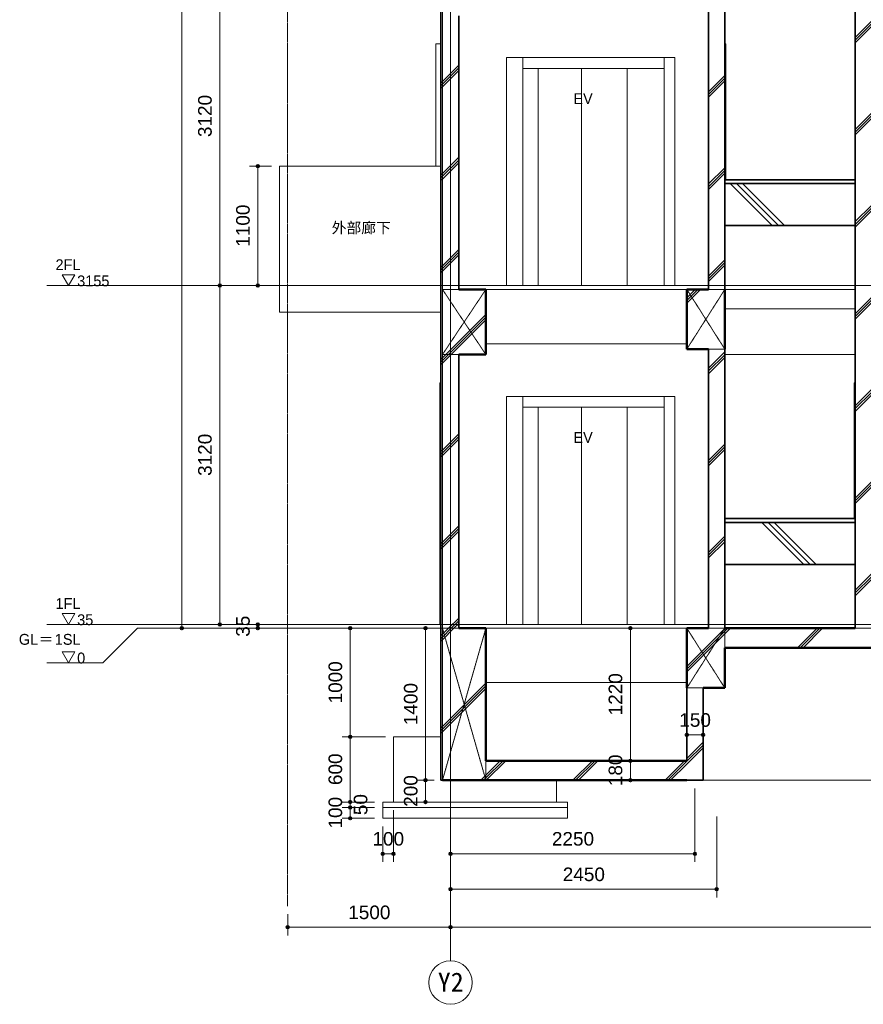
# Model space of a CAD drawing. Header units: millimetres. Extents: x -6159 to 97970, y -8550 to 14941.
# Tile 28 of 37: x 52844 to 60611, y -3463 to 5604. Entities that reach past the tile are written whole.
import ezdxf

# ---------------------------------------------------------------- set-up
doc = ezdxf.new("R2010")
doc.units = ezdxf.units.MM
for name, pattern in [('1TS06', [31.5, 30, -0.75, 0, -0.75]), ('HA02', [2.25, 1.5, -0.75]), ('グリッド ライン', [22.225, 12.7, -3.175, 3.175, -3.175]), ('中心線', [13, 10, -1, 1, -1])]:
    doc.linetypes.add(name, pattern=pattern)
for name, color, linetype, lineweight in [('A-ANNO-DIMS', 211, 'Continuous', 9), ('A-ANNO-DIMS-50', 211, 'Continuous', 9), ('A-AREA-IDEN', 2, 'Continuous', 9), ('A-DETL-HDLN', 90, 'HA02', 18), ('A-DOOR', 31, 'Continuous', 18), ('A-DOOR-FRAM', 31, 'Continuous', 25), ('A-FLOR', 192, 'Continuous', 18), ('A-FLOR-LEVL', 51, 'Continuous', 9), ('A-FLOR-PATT', 8, 'Continuous', 18), ('A-WALL', 113, 'Continuous', 18), ('A-WALL-PATT', 111, 'Continuous', 35), ('G-ANNO-TEXT', 231, 'Continuous', 9), ('M-EQPM', 50, 'Continuous', 18), ('S-BEAM', 12, 'Continuous', 18), ('S-FNDN', 32, 'Continuous', 18), ('S-GRID', 1, 'Continuous', 9), ('S-GRID-IDEN', 1, 'Continuous', 9), ('S-STRS', 31, 'Continuous', 18)]:
    doc.layers.add(name, color=color, linetype=linetype, lineweight=lineweight)
doc.styles.add('Arial', font='arial.ttf', dxfattribs={"height": 125})
doc.styles.add('Microsoft YaHei', font='Microsoft YaHei.ttf', dxfattribs={"height": 100})
doc.styles.add('MS UI Gothic', font='MS UI Gothic.ttf', dxfattribs={"height": 100})
doc.styles.add('ＭＳ ゴシック', font='MS Gothic.ttf', dxfattribs={"height": 175})
doc.dimstyles.new('点線_-_2_5_mm', dxfattribs={"dimscale": 304.8, "dimtxt": 127.532425, "dimasz": 0.328084, "dimexe": 0.246063, "dimexo": 0.246063, "dimgap": 0.123031, "dimtad": 1, "dimdec": 1, "dimrnd": 0.1, "dimdsep": 46, "dimtxsty": 'Arial', "dimblk1": 'DOTSMALL', "dimblk2": 'DOTSMALL', "dimsah": 1, "dimcen": 0.09, "dimazin": 0, "dimtfac": 1, "dimtdec": 4, "dimtix": 1, "dimtmove": 0, "dimatfit": 3, "dimfxl": 1, "dimtvp": 1, "dimtolj": 1, "dimtzin": 0, "dimarcsym": 2})
doc.dimstyles.new('点線_-_2_5_mm_1', dxfattribs={"dimscale": 304.8, "dimtxt": 127.532425, "dimasz": 0.328084, "dimexe": 0.246063, "dimexo": 0.246063, "dimgap": 0.123031, "dimtad": 1, "dimdec": 1, "dimrnd": 0.1, "dimdsep": 46, "dimtxsty": 'Arial', "dimblk1": 'DOTSMALL', "dimblk2": 'DOTSMALL', "dimsah": 1, "dimcen": 0.09, "dimazin": 0, "dimtfac": 1, "dimtdec": 4, "dimtix": 1, "dimtmove": 2, "dimatfit": 3, "dimfxl": 1, "dimtvp": 1, "dimtolj": 1, "dimtzin": 0, "dimarcsym": 2})
doc.dimstyles.new('点線_-_2_5_mm_3', dxfattribs={"dimscale": 304.8, "dimtxt": 127.532425, "dimasz": 0.328084, "dimexe": 0.246063, "dimexo": 0.246063, "dimgap": 0.123031, "dimtad": 1, "dimdec": 1, "dimrnd": 0.1, "dimdsep": 46, "dimtxsty": 'Arial', "dimblk1": 'DOTSMALL', "dimblk2": 'DOTSMALL', "dimsah": 1, "dimcen": 0.09, "dimazin": 0, "dimtfac": 1, "dimtdec": 4, "dimtix": 1, "dimtmove": 0, "dimatfit": 3, "dimfxl": 1, "dimtvp": 1, "dimtolj": 1, "dimtzin": 0, "dimarcsym": 2})
pattern_1 = [(45, (61873.3, 5905), (-424.264, 424.264), []), (45, (61898.3, 5905), (-424.264, 424.264), []), (45, (61848.3, 5905), (-424.264, 424.264), [])]
pattern_2 = [(135, (61873.3, 5905), (-707.1, -707.1), []), (135, (61901.6, 5933.3), (-707.1, -707.1), []), (135, (61845, 5876.7), (-707.1, -707.1), [])]

# ---------------------------------------------------------------- blocks, each defined once
blk = doc.blocks.new('片開き - w800h2200-523069-断面図 D')
at = {"layer": 'A-DOOR-FRAM', "lineweight": 18}
for p, q in [((-3573.6, 35), (-3573.6, 2260)), ((-3563.6, 2260), (-3573.6, 2260)), ((-3573.6, 35), (-3563.6, 35))]:
    blk.add_line(p, q, dxfattribs=at)
blk = doc.blocks.new('片開き - w800h2200-504290-断面図 D')
at = {"layer": 'A-DOOR-FRAM', "lineweight": 18}
for p in [(241.4, 1010), (251.4, 2260)]:
    blk.add_line(p, (241.4, 2260), dxfattribs=at)
blk = doc.blocks.new('片開き - w800h2200-528137-断面図 D')
at = {"layer": 'A-DOOR-FRAM', "lineweight": 18}
for q in [(-948.6, 5380), (-938.6, 4130)]:
    blk.add_line((-938.6, 5380), q, dxfattribs=at)
blk = doc.blocks.new('片開き - w800h2200_玄関_-671397-断面図 D')
at = {"layer": 'A-DOOR-FRAM', "lineweight": 18}
for p in [(-3608.6, 4255), (-3563.6, 5380)]:
    blk.add_line(p, (-3608.6, 5380), dxfattribs=at)
blk = doc.blocks.new('エレベータ住宅用 - トランク付 - 9 人乗-550236-断面図 D')
at = {"layer": 'M-EQPM'}
for p, q in [((-1408.6, 2135), (-2958.6, 2135)), ((-2958.6, 2135), (-2958.6, 35)), ((-2808.6, 2135), (-2808.6, 35)), ((-1508.6, 35), (-1508.6, 2135)), ((-1408.6, 35), (-1408.6, 2135)), ((-1508.6, 2035), (-2808.6, 2035)), ((-2668.6, 2035), (-2668.6, 35)), ((-2268.6, 35), (-2268.6, 2035)), ((-1848.6, 35), (-1848.6, 2035)), ((-2958.6, 35), (-1408.6, 35))]:
    blk.add_line(p, q, dxfattribs=at)
blk = doc.blocks.new('エレベータ住宅用ドア - トランク付 - 9 人乗-650924-断面図 D')
at = {"layer": 'A-DOOR'}
for p, q in [((-1408.6, 8375), (-2958.6, 8375)), ((-2958.6, 8375), (-2958.6, 6275)), ((-2808.6, 8375), (-2808.6, 6275)), ((-1508.6, 6275), (-1508.6, 8375)), ((-1408.6, 6275), (-1408.6, 8375)), ((-1508.6, 8275), (-2808.6, 8275)), ((-2668.6, 8275), (-2668.6, 6275)), ((-2268.6, 6275), (-2268.6, 8275)), ((-1848.6, 6275), (-1848.6, 8275)), ((-2958.6, 6275), (-1408.6, 6275))]:
    blk.add_line(p, q, dxfattribs=at)
blk = doc.blocks.new('レベル - レベル記号 - 白-91254-断面図 D')
at = {"layer": 'A-FLOR-LEVL'}
for p, q in [((-6991.9, 35), (-7049.7, 135)), ((-6934.2, 135), (-7049.7, 135)), ((-6991.9, 35), (-6934.2, 135)), ((-7191.9, 35), (-6991.9, 35))]:
    blk.add_line(p, q, dxfattribs=at)
blk = doc.blocks.new('レベル - レベル記号 - 黒-91453-断面図 D')
at = {"layer": 'A-FLOR-LEVL'}
for p, q in [((-6991.9, -317.5), (-7049.7, -217.5)), ((-6934.2, -217.5), (-7049.7, -217.5)), ((-6991.9, -317.5), (-7049.7, -217.5)), ((-7049.7, -217.5), (-6934.2, -217.5)), ((-6991.9, -317.5), (-6934.2, -217.5)), ((-6934.2, -217.5), (-6991.9, -317.5)), ((-7191.9, -317.5), (-6991.9, -317.5))]:
    blk.add_line(p, q, dxfattribs=at)
blk = doc.blocks.new('通芯 - 円 8mm-600091-断面図 D')
at = {"layer": 'S-GRID-IDEN'}
blk.add_circle((4926.4, -3262.8), 200, dxfattribs=at)
blk = doc.blocks.new('DIMBLOCK267-断面図 D')
at = {"layer": 'A-ANNO-DIMS-50', "lineweight": 35}
h = blk.add_hatch(color=256, dxfattribs=at)
edge = h.paths.add_edge_path()
edge.add_arc((55036, 35), 12.5, 0, 360)
h = blk.add_hatch(color=256, dxfattribs=at)
edge = h.paths.add_edge_path()
edge.add_arc((55036, 0), 12.5, 0, 360)
at = {"layer": 'A-ANNO-DIMS-50'}
for p, q in [((55036, 35), (54978.7, 35)), ((55036, 0), (54978.7, 0)), ((55036, 35), (55036, 0)), ((55036, 35), (55111, 35)), ((55036, 0), (55111, 0))]:
    blk.add_line(p, q, dxfattribs=at)
at = {"layer": 'A-ANNO-DIMS-50', "lineweight": 35}
for centre in [(55036, 35), (55036, 0)]:
    blk.add_circle(centre, 12.5, dxfattribs=at)
at = {"layer": 'A-ANNO-DIMS-50', "color": 0, "insert": (54836.3, -78.6), "char_height": 125, "width": 230.736, "attachment_point": 1, "rotation": 90, "line_spacing_factor": 0.941778, "style": 'Arial'}
blk.add_mtext('35', dxfattribs=at)
blk = doc.blocks.new('_DotSmall')
at = {"color": 0, "linetype": 'ByBlock', "const_width": 0.5}
blk.add_lwpolyline([(-0.0625, 0, 1), (0.0625, 0, 1)], format="xyb", close=True, dxfattribs=at)
blk = doc.blocks.new('DIMBLOCK272-断面図 D')
at = {"layer": 'A-ANNO-DIMS-50', "lineweight": 35}
h = blk.add_hatch(color=256, dxfattribs=at)
edge = h.paths.add_edge_path()
edge.add_arc((54686, 6275), 12.5, 0, 360)
h = blk.add_hatch(color=256, dxfattribs=at)
edge = h.paths.add_edge_path()
edge.add_arc((54686, 3155), 12.5, 0, 360)
at = {"layer": 'A-ANNO-DIMS-50'}
for p, q in [((54686, 6275), (54628.7, 6275)), ((54686, 6275), (54686, 3155)), ((54686, 6275), (54761, 6275)), ((54686, 3155), (54628.7, 3155)), ((54686, 3155), (54761, 3155))]:
    blk.add_line(p, q, dxfattribs=at)
at = {"layer": 'A-ANNO-DIMS-50', "lineweight": 35}
for centre in [(54686, 6275), (54686, 3155)]:
    blk.add_circle(centre, 12.5, dxfattribs=at)
at = {"layer": 'A-ANNO-DIMS-50', "color": 0, "insert": (54486.3, 4522.7), "char_height": 125, "width": 461.471, "attachment_point": 1, "rotation": 90, "line_spacing_factor": 0.941778, "style": 'Arial'}
blk.add_mtext('3120', dxfattribs=at)
blk = doc.blocks.new('DIMBLOCK273-断面図 D')
at = {"layer": 'A-ANNO-DIMS-50', "lineweight": 35}
h = blk.add_hatch(color=256, dxfattribs=at)
edge = h.paths.add_edge_path()
edge.add_arc((54686, 3155), 12.5, 0, 360)
h = blk.add_hatch(color=256, dxfattribs=at)
edge = h.paths.add_edge_path()
edge.add_arc((54686, 35), 12.5, 0, 360)
at = {"layer": 'A-ANNO-DIMS-50'}
for p, q in [((54686, 3155), (54628.7, 3155)), ((54686, 3155), (54686, 35)), ((54686, 3155), (54761, 3155)), ((54686, 35), (54628.7, 35)), ((54686, 35), (54761, 35))]:
    blk.add_line(p, q, dxfattribs=at)
at = {"layer": 'A-ANNO-DIMS-50', "lineweight": 35}
for centre in [(54686, 3155), (54686, 35)]:
    blk.add_circle(centre, 12.5, dxfattribs=at)
at = {"layer": 'A-ANNO-DIMS-50', "color": 0, "insert": (54486.3, 1402.7), "char_height": 125, "width": 461.471, "attachment_point": 1, "rotation": 90, "line_spacing_factor": 0.941778, "style": 'Arial'}
blk.add_mtext('3120', dxfattribs=at)
blk = doc.blocks.new('DIMBLOCK274-断面図 D')
at = {"layer": 'A-ANNO-DIMS-50', "lineweight": 35}
h = blk.add_hatch(color=256, dxfattribs=at)
edge = h.paths.add_edge_path()
edge.add_arc((54336, 13210), 12.5, 0, 360)
h = blk.add_hatch(color=256, dxfattribs=at)
edge = h.paths.add_edge_path()
edge.add_arc((54336, 0), 12.5, 0, 360)
at = {"layer": 'A-ANNO-DIMS-50'}
for p, q in [((54336, 13210), (54278.7, 13210)), ((54336, 13210), (54336, 0)), ((54336, 13210), (54411, 13210)), ((54336, 0), (54278.7, 0)), ((54336, 0), (54411, 0))]:
    blk.add_line(p, q, dxfattribs=at)
at = {"layer": 'A-ANNO-DIMS-50', "lineweight": 35}
for centre in [(54336, 13210), (54336, 0)]:
    blk.add_circle(centre, 12.5, dxfattribs=at)
at = {"layer": 'A-ANNO-DIMS-50', "color": 0, "insert": (54136.3, 6364.7), "char_height": 125, "width": 576.839, "attachment_point": 1, "rotation": 90, "line_spacing_factor": 0.941778, "style": 'Arial'}
blk.add_mtext('13210', dxfattribs=at)
blk = doc.blocks.new('DIMBLOCK275-断面図 D')
at = {"layer": 'A-ANNO-DIMS-50', "lineweight": 35}
h = blk.add_hatch(color=256, dxfattribs=at)
edge = h.paths.add_edge_path()
edge.add_arc((55310.9, -2753.2), 12.5, 0, 360)
h = blk.add_hatch(color=256, dxfattribs=at)
edge = h.paths.add_edge_path()
edge.add_arc((56810.9, -2753.2), 12.5, 0, 360)
at = {"layer": 'A-ANNO-DIMS-50'}
for p, q in [((55310.9, -2753.2), (55310.9, -2632.9)), ((56810.9, -2753.2), (56810.9, -2678.2)), ((55310.9, -2753.2), (56810.9, -2753.2)), ((55310.9, -2753.2), (55310.9, -2828.2)), ((56810.9, -2753.2), (56810.9, -2810.5))]:
    blk.add_line(p, q, dxfattribs=at)
at = {"layer": 'A-ANNO-DIMS-50', "lineweight": 35}
for centre in [(55310.9, -2753.2), (56810.9, -2753.2)]:
    blk.add_circle(centre, 12.5, dxfattribs=at)
at = {"layer": 'A-ANNO-DIMS-50', "color": 0, "insert": (55868.6, -2553.4), "char_height": 125, "width": 461.471, "attachment_point": 1, "line_spacing_factor": 0.941778, "style": 'Arial'}
blk.add_mtext('1500', dxfattribs=at)
blk = doc.blocks.new('DIMBLOCK276-断面図 D')
at = {"layer": 'A-ANNO-DIMS-50', "lineweight": 35}
h = blk.add_hatch(color=256, dxfattribs=at)
edge = h.paths.add_edge_path()
edge.add_arc((56810.9, -2753.2), 12.5, 0, 360)
h = blk.add_hatch(color=256, dxfattribs=at)
edge = h.paths.add_edge_path()
edge.add_arc((65210.9, -2753.2), 12.5, 0, 360)
at = {"layer": 'A-ANNO-DIMS-50'}
for p, q in [((56810.9, -2753.2), (56810.9, -2678.2)), ((65210.9, -2753.2), (65210.9, -2678.2)), ((56810.9, -2753.2), (65210.9, -2753.2)), ((56810.9, -2753.2), (56810.9, -2810.5)), ((65210.9, -2753.2), (65210.9, -2810.5))]:
    blk.add_line(p, q, dxfattribs=at)
at = {"layer": 'A-ANNO-DIMS-50', "lineweight": 35}
for centre in [(56810.9, -2753.2), (65210.9, -2753.2)]:
    blk.add_circle(centre, 12.5, dxfattribs=at)
at = {"layer": 'A-ANNO-DIMS-50', "color": 0, "insert": (60818.6, -2553.4), "char_height": 125, "width": 461.471, "attachment_point": 1, "line_spacing_factor": 0.941778, "style": 'Arial'}
blk.add_mtext('8400', dxfattribs=at)
blk = doc.blocks.new('DIMBLOCK278-断面図 D')
at = {"layer": 'A-ANNO-DIMS-50', "lineweight": 35}
h = blk.add_hatch(color=256, dxfattribs=at)
edge = h.paths.add_edge_path()
edge.add_arc((55886.8, -1650), 12.5, 0, 360)
h = blk.add_hatch(color=256, dxfattribs=at)
edge = h.paths.add_edge_path()
edge.add_arc((55886.8, -1750), 12.5, 0, 360)
at = {"layer": 'A-ANNO-DIMS-50'}
for p, q in [((55886.8, -1650), (55811.8, -1650)), ((55886.8, -1750), (55886.8, -1650)), ((55886.8, -1650), (56110.9, -1650)), ((55886.8, -1750), (55811.8, -1750)), ((55886.8, -1750), (56110.9, -1750))]:
    blk.add_line(p, q, dxfattribs=at)
at = {"layer": 'A-ANNO-DIMS-50', "lineweight": 35}
for centre in [(55886.8, -1650), (55886.8, -1750)]:
    blk.add_circle(centre, 12.5, dxfattribs=at)
at = {"layer": 'A-ANNO-DIMS-50', "color": 0, "insert": (55687.1, -1844.2), "char_height": 125, "width": 346.103, "attachment_point": 1, "rotation": 90, "line_spacing_factor": 0.941778, "style": 'Arial'}
blk.add_mtext('100', dxfattribs=at)
blk = doc.blocks.new('DIMBLOCK279-断面図 D')
at = {"layer": 'A-ANNO-DIMS-50', "lineweight": 35}
h = blk.add_hatch(color=256, dxfattribs=at)
edge = h.paths.add_edge_path()
edge.add_arc((55886.8, -1600), 12.5, 0, 360)
h = blk.add_hatch(color=256, dxfattribs=at)
edge = h.paths.add_edge_path()
edge.add_arc((55886.8, -1650), 12.5, 0, 360)
at = {"layer": 'A-ANNO-DIMS-50'}
for p, q in [((55886.8, -1600), (55811.8, -1600)), ((55886.8, -1650), (55886.8, -1600)), ((55886.8, -1600), (56110.9, -1600)), ((55886.8, -1650), (55811.8, -1650)), ((55886.8, -1650), (56110.9, -1650))]:
    blk.add_line(p, q, dxfattribs=at)
at = {"layer": 'A-ANNO-DIMS-50', "lineweight": 35}
for centre in [(55886.8, -1600), (55886.8, -1650)]:
    blk.add_circle(centre, 12.5, dxfattribs=at)
at = {"layer": 'A-ANNO-DIMS-50', "color": 0, "insert": (55919.6, -1721.1), "char_height": 125, "width": 230.736, "attachment_point": 1, "rotation": 90, "line_spacing_factor": 0.941778, "style": 'Arial'}
blk.add_mtext('50', dxfattribs=at)
blk = doc.blocks.new('DIMBLOCK280-断面図 D')
at = {"layer": 'A-ANNO-DIMS-50', "lineweight": 35}
h = blk.add_hatch(color=256, dxfattribs=at)
edge = h.paths.add_edge_path()
edge.add_arc((55886.8, -1000), 12.5, 0, 360)
h = blk.add_hatch(color=256, dxfattribs=at)
edge = h.paths.add_edge_path()
edge.add_arc((55886.8, -1600), 12.5, 0, 360)
at = {"layer": 'A-ANNO-DIMS-50'}
for p, q in [((55886.8, -1000), (55811.8, -1000)), ((55886.8, -1600), (55886.8, -1000)), ((55886.8, -1000), (56210.9, -1000)), ((55886.8, -1600), (55811.8, -1600)), ((55886.8, -1600), (56110.9, -1600))]:
    blk.add_line(p, q, dxfattribs=at)
at = {"layer": 'A-ANNO-DIMS-50', "lineweight": 35}
for centre in [(55886.8, -1000), (55886.8, -1600)]:
    blk.add_circle(centre, 12.5, dxfattribs=at)
at = {"layer": 'A-ANNO-DIMS-50', "color": 0, "insert": (55687.1, -1444.2), "char_height": 125, "width": 346.103, "attachment_point": 1, "rotation": 90, "line_spacing_factor": 0.941778, "style": 'Arial'}
blk.add_mtext('600', dxfattribs=at)
blk = doc.blocks.new('DIMBLOCK281-断面図 D')
at = {"layer": 'A-ANNO-DIMS-50', "lineweight": 35}
h = blk.add_hatch(color=256, dxfattribs=at)
edge = h.paths.add_edge_path()
edge.add_arc((55886.8, 0), 12.5, 0, 360)
h = blk.add_hatch(color=256, dxfattribs=at)
edge = h.paths.add_edge_path()
edge.add_arc((55886.8, -1000), 12.5, 0, 360)
at = {"layer": 'A-ANNO-DIMS-50'}
for p, q in [((55886.8, 0), (55811.8, 0)), ((55886.8, -1000), (55886.8, 0)), ((55886.8, 0), (55944.2, 0)), ((55886.8, -1000), (55811.8, -1000)), ((55886.8, -1000), (56210.9, -1000))]:
    blk.add_line(p, q, dxfattribs=at)
at = {"layer": 'A-ANNO-DIMS-50', "lineweight": 35}
for centre in [(55886.8, 0), (55886.8, -1000)]:
    blk.add_circle(centre, 12.5, dxfattribs=at)
at = {"layer": 'A-ANNO-DIMS-50', "color": 0, "insert": (55687.1, -692.3), "char_height": 125, "width": 461.471, "attachment_point": 1, "rotation": 90, "line_spacing_factor": 0.941778, "style": 'Arial'}
blk.add_mtext('1000', dxfattribs=at)
blk = doc.blocks.new('DIMBLOCK282-断面図 D')
at = {"layer": 'A-ANNO-DIMS-50', "lineweight": 35}
h = blk.add_hatch(color=256, dxfattribs=at)
edge = h.paths.add_edge_path()
edge.add_arc((56185.9, -2076.2), 12.5, 0, 360)
h = blk.add_hatch(color=256, dxfattribs=at)
edge = h.paths.add_edge_path()
edge.add_arc((56285.9, -2076.2), 12.5, 0, 360)
at = {"layer": 'A-ANNO-DIMS-50'}
for p, q in [((56285.9, -2076.2), (56285.9, -1675)), ((56185.9, -2076.2), (56185.9, -1825)), ((56185.9, -2076.2), (56285.9, -2076.2)), ((56185.9, -2076.2), (56185.9, -2151.2)), ((56285.9, -2076.2), (56285.9, -2151.2))]:
    blk.add_line(p, q, dxfattribs=at)
at = {"layer": 'A-ANNO-DIMS-50', "lineweight": 35}
for centre in [(56185.9, -2076.2), (56285.9, -2076.2)]:
    blk.add_circle(centre, 12.5, dxfattribs=at)
at = {"layer": 'A-ANNO-DIMS-50', "color": 0, "insert": (56091.7, -1876.5), "char_height": 125, "width": 346.103, "attachment_point": 1, "line_spacing_factor": 0.941778, "style": 'Arial'}
blk.add_mtext('100', dxfattribs=at)
blk = doc.blocks.new('DIMBLOCK283-断面図 D')
at = {"layer": 'A-ANNO-DIMS-50', "lineweight": 35}
h = blk.add_hatch(color=256, dxfattribs=at)
edge = h.paths.add_edge_path()
edge.add_arc((56580.8, 0), 12.5, 0, 360)
h = blk.add_hatch(color=256, dxfattribs=at)
edge = h.paths.add_edge_path()
edge.add_arc((56580.8, -1400), 12.5, 0, 360)
at = {"layer": 'A-ANNO-DIMS-50'}
for p, q in [((56580.8, 0), (56523.5, 0)), ((56580.8, 0), (56580.8, -1400)), ((56580.8, 0), (56655.8, 0)), ((56580.8, -1400), (56505.8, -1400)), ((56580.8, -1400), (56660.9, -1400))]:
    blk.add_line(p, q, dxfattribs=at)
at = {"layer": 'A-ANNO-DIMS-50', "lineweight": 35}
for centre in [(56580.8, 0), (56580.8, -1400)]:
    blk.add_circle(centre, 12.5, dxfattribs=at)
at = {"layer": 'A-ANNO-DIMS-50', "color": 0, "insert": (56381.1, -892.3), "char_height": 125, "width": 461.471, "attachment_point": 1, "rotation": 90, "line_spacing_factor": 0.941778, "style": 'Arial'}
blk.add_mtext('1400', dxfattribs=at)
blk = doc.blocks.new('DIMBLOCK284-断面図 D')
at = {"layer": 'A-ANNO-DIMS-50', "lineweight": 35}
h = blk.add_hatch(color=256, dxfattribs=at)
edge = h.paths.add_edge_path()
edge.add_arc((56580.8, -1400), 12.5, 0, 360)
h = blk.add_hatch(color=256, dxfattribs=at)
edge = h.paths.add_edge_path()
edge.add_arc((56580.8, -1600), 12.5, 0, 360)
at = {"layer": 'A-ANNO-DIMS-50'}
for p, q in [((56580.8, -1400), (56505.8, -1400)), ((56580.8, -1400), (56580.8, -1600)), ((56580.8, -1400), (56660.9, -1400)), ((56580.8, -1600), (56523.5, -1600)), ((56580.8, -1600), (56655.8, -1600))]:
    blk.add_line(p, q, dxfattribs=at)
at = {"layer": 'A-ANNO-DIMS-50', "lineweight": 35}
for centre in [(56580.8, -1400), (56580.8, -1600)]:
    blk.add_circle(centre, 12.5, dxfattribs=at)
at = {"layer": 'A-ANNO-DIMS-50', "color": 0, "insert": (56381.1, -1644.2), "char_height": 125, "width": 346.103, "attachment_point": 1, "rotation": 90, "line_spacing_factor": 0.941778, "style": 'Arial'}
blk.add_mtext('200', dxfattribs=at)
blk = doc.blocks.new('DIMBLOCK285-断面図 D')
at = {"layer": 'A-ANNO-DIMS-50', "lineweight": 35}
h = blk.add_hatch(color=256, dxfattribs=at)
edge = h.paths.add_edge_path()
edge.add_arc((58466, 0), 12.5, 0, 360)
h = blk.add_hatch(color=256, dxfattribs=at)
edge = h.paths.add_edge_path()
edge.add_arc((58466, -1220), 12.5, 0, 360)
at = {"layer": 'A-ANNO-DIMS-50'}
for p, q in [((58466, 0), (58408.6, 0)), ((58466, 0), (58466, -1220)), ((58466, 0), (58541, 0)), ((58466, -1220), (58408.6, -1220)), ((58466, -1220), (58541, -1220))]:
    blk.add_line(p, q, dxfattribs=at)
at = {"layer": 'A-ANNO-DIMS-50', "lineweight": 35}
for centre in [(58466, 0), (58466, -1220)]:
    blk.add_circle(centre, 12.5, dxfattribs=at)
at = {"layer": 'A-ANNO-DIMS-50', "color": 0, "insert": (58266.2, -802.3), "char_height": 125, "width": 461.471, "attachment_point": 1, "rotation": 90, "line_spacing_factor": 0.941778, "style": 'Arial'}
blk.add_mtext('1220', dxfattribs=at)
blk = doc.blocks.new('DIMBLOCK286-断面図 D')
at = {"layer": 'A-ANNO-DIMS-50', "lineweight": 35}
h = blk.add_hatch(color=256, dxfattribs=at)
edge = h.paths.add_edge_path()
edge.add_arc((58466, -1220), 12.5, 0, 360)
h = blk.add_hatch(color=256, dxfattribs=at)
edge = h.paths.add_edge_path()
edge.add_arc((58466, -1400), 12.5, 0, 360)
at = {"layer": 'A-ANNO-DIMS-50'}
for p, q in [((58466, -1220), (58408.6, -1220)), ((58466, -1220), (58466, -1400)), ((58466, -1220), (58541, -1220)), ((58466, -1400), (58408.6, -1400)), ((58466, -1400), (58541, -1400))]:
    blk.add_line(p, q, dxfattribs=at)
at = {"layer": 'A-ANNO-DIMS-50', "lineweight": 35}
for centre in [(58466, -1220), (58466, -1400)]:
    blk.add_circle(centre, 12.5, dxfattribs=at)
at = {"layer": 'A-ANNO-DIMS-50', "color": 0, "insert": (58266.2, -1454.2), "char_height": 125, "width": 346.103, "attachment_point": 1, "rotation": 90, "line_spacing_factor": 0.941778, "style": 'Arial'}
blk.add_mtext('180', dxfattribs=at)
blk = doc.blocks.new('DIMBLOCK287-断面図 D')
at = {"layer": 'A-ANNO-DIMS-50', "lineweight": 35}
h = blk.add_hatch(color=256, dxfattribs=at)
edge = h.paths.add_edge_path()
edge.add_arc((58985.9, -982.2), 12.5, 0, 360)
h = blk.add_hatch(color=256, dxfattribs=at)
edge = h.paths.add_edge_path()
edge.add_arc((59135.9, -982.2), 12.5, 0, 360)
at = {"layer": 'A-ANNO-DIMS-50'}
for p, q in [((58985.9, -982.2), (58985.9, -907.2)), ((58985.9, -982.2), (59135.9, -982.2)), ((58985.9, -982.2), (58985.9, -1039.6)), ((59135.9, -982.2), (59135.9, -907.2)), ((59135.9, -982.2), (59135.9, -1039.6))]:
    blk.add_line(p, q, dxfattribs=at)
at = {"layer": 'A-ANNO-DIMS-50', "lineweight": 35}
for centre in [(58985.9, -982.2), (59135.9, -982.2)]:
    blk.add_circle(centre, 12.5, dxfattribs=at)
at = {"layer": 'A-ANNO-DIMS-50', "color": 0, "insert": (58916.7, -782.4), "char_height": 125, "width": 346.103, "attachment_point": 1, "line_spacing_factor": 0.941778, "style": 'Arial'}
blk.add_mtext('150', dxfattribs=at)
blk = doc.blocks.new('DIMBLOCK288-断面図 D')
at = {"layer": 'A-ANNO-DIMS-50', "lineweight": 35}
h = blk.add_hatch(color=256, dxfattribs=at)
edge = h.paths.add_edge_path()
edge.add_arc((56810.9, -2403.2), 12.5, 0, 360)
h = blk.add_hatch(color=256, dxfattribs=at)
edge = h.paths.add_edge_path()
edge.add_arc((59260.9, -2403.2), 12.5, 0, 360)
at = {"layer": 'A-ANNO-DIMS-50'}
for p, q in [((59260.9, -2403.2), (59260.9, -1732.4)), ((56810.9, -2403.2), (56810.9, -2328.2)), ((56810.9, -2403.2), (59260.9, -2403.2)), ((56810.9, -2403.2), (56810.9, -2460.5)), ((59260.9, -2403.2), (59260.9, -2478.2))]:
    blk.add_line(p, q, dxfattribs=at)
at = {"layer": 'A-ANNO-DIMS-50', "lineweight": 35}
for centre in [(56810.9, -2403.2), (59260.9, -2403.2)]:
    blk.add_circle(centre, 12.5, dxfattribs=at)
at = {"layer": 'A-ANNO-DIMS-50', "color": 0, "insert": (57843.6, -2203.4), "char_height": 125, "width": 461.471, "attachment_point": 1, "line_spacing_factor": 0.941778, "style": 'Arial'}
blk.add_mtext('2450', dxfattribs=at)
blk = doc.blocks.new('DIMBLOCK316-断面図 D')
at = {"layer": 'A-ANNO-DIMS-50', "lineweight": 35}
h = blk.add_hatch(color=256, dxfattribs=at)
edge = h.paths.add_edge_path()
edge.add_arc((55036, 4255), 12.5, 0, 360)
h = blk.add_hatch(color=256, dxfattribs=at)
edge = h.paths.add_edge_path()
edge.add_arc((55036, 3155), 12.5, 0, 360)
at = {"layer": 'A-ANNO-DIMS-50'}
for p, q in [((55036, 4255), (54961, 4255)), ((55036, 4255), (55036, 3155)), ((55036, 4255), (55160.9, 4255)), ((55036, 3155), (54978.7, 3155)), ((55036, 3155), (55111, 3155))]:
    blk.add_line(p, q, dxfattribs=at)
at = {"layer": 'A-ANNO-DIMS-50', "lineweight": 35}
for centre in [(55036, 4255), (55036, 3155)]:
    blk.add_circle(centre, 12.5, dxfattribs=at)
at = {"layer": 'A-ANNO-DIMS-50', "color": 0, "insert": (54836.3, 3512.7), "char_height": 125, "width": 461.471, "attachment_point": 1, "rotation": 90, "line_spacing_factor": 0.941778, "style": 'Arial'}
blk.add_mtext('1100', dxfattribs=at)
blk = doc.blocks.new('DIMBLOCK332-断面図 D')
at = {"layer": 'A-ANNO-DIMS-50', "lineweight": 35}
h = blk.add_hatch(color=256, dxfattribs=at)
edge = h.paths.add_edge_path()
edge.add_arc((56810.9, -2076.2), 12.5, 0, 360)
h = blk.add_hatch(color=256, dxfattribs=at)
edge = h.paths.add_edge_path()
edge.add_arc((59060.9, -2076.2), 12.5, 0, 360)
at = {"layer": 'A-ANNO-DIMS-50'}
for p, q in [((59060.9, -2076.2), (59060.9, -1475)), ((56810.9, -2076.2), (56810.9, -2001.2)), ((56810.9, -2076.2), (59060.9, -2076.2)), ((56810.9, -2076.2), (56810.9, -2133.6)), ((59060.9, -2076.2), (59060.9, -2151.2))]:
    blk.add_line(p, q, dxfattribs=at)
at = {"layer": 'A-ANNO-DIMS-50', "lineweight": 35}
for centre in [(56810.9, -2076.2), (59060.9, -2076.2)]:
    blk.add_circle(centre, 12.5, dxfattribs=at)
at = {"layer": 'A-ANNO-DIMS-50', "color": 0, "insert": (57743.6, -1876.5), "char_height": 125, "width": 461.471, "attachment_point": 1, "line_spacing_factor": 0.941778, "style": 'Arial'}
blk.add_mtext('2250', dxfattribs=at)

msp = doc.modelspace()

# ---------------------------------------------------------------- hatches: boundary and pattern name
at = {"layer": 'A-FLOR-PATT'}
h = msp.add_hatch(dxfattribs=at)
h.set_pattern_fill('FP_9', color=256, style=0, pattern_type=2)
h.set_pattern_definition(pattern_1)
h.paths.add_polyline_path([(61615.9, -180), (64885.88, -180), (64885.88, 0), (59335.88, 0), (59335.88, -180), (60735.41, -180)])
h = msp.add_hatch(dxfattribs=at)
h.set_pattern_fill('FP_9', color=256, style=0, pattern_type=2)
h.set_pattern_definition(pattern_1)
h.paths.add_polyline_path([(57135.88, -1400), (58985.88, -1400), (58985.88, -1220), (57135.88, -1220)])
at = {"layer": 'A-WALL-PATT', "lineweight": 18}
h = msp.add_hatch(dxfattribs=at)
h.set_pattern_fill('FP_9', color=256, style=0, pattern_type=2)
h.set_pattern_definition(pattern_1)
h.paths.add_polyline_path([(56735.88, 3120), (56735.88, 6240), (56720.88, 6240), (56720.88, 3120)])
h = msp.add_hatch(dxfattribs=at)
h.set_pattern_fill('FP_9', color=256, style=0, pattern_type=2)
h.set_pattern_definition(pattern_1)
h.paths.add_polyline_path([(60685.88, 3120), (60685.88, 6240), (60535.88, 6240), (60535.88, 3120)])
h = msp.add_hatch(dxfattribs=at)
h.set_pattern_fill('FP_9', color=256, style=0, pattern_type=2)
h.set_pattern_definition(pattern_1)
h.paths.add_polyline_path([(56773.21, 3120), (56885.88, 3120), (56885.88, 5640), (56735.88, 5640), (56735.88, 3120)])
h = msp.add_hatch(dxfattribs=at)
h.set_pattern_fill('FP_9', color=256, style=0, pattern_type=2)
h.set_pattern_definition(pattern_1)
h.paths.add_polyline_path([(59194.55, 3120), (59335.88, 3120), (59335.88, 5690), (59185.88, 5690), (59185.88, 3120)])
h = msp.add_hatch(dxfattribs=at)
h.set_pattern_fill('FP_9', color=256, style=0, pattern_type=2)
h.set_pattern_definition(pattern_1)
h.paths.add_polyline_path([(56735.88, 0), (56735.88, 3120), (56720.88, 3120), (56720.88, 0)])
h = msp.add_hatch(dxfattribs=at)
h.set_pattern_fill('FP_9', color=256, style=0, pattern_type=2)
h.set_pattern_definition(pattern_1)
h.paths.add_polyline_path([(60685.88, 0), (60685.88, 3120), (60535.88, 3120), (60535.88, 0)])
h = msp.add_hatch(dxfattribs=at)
h.set_pattern_fill('FP_9', color=256, style=0, pattern_type=2)
h.set_pattern_definition(pattern_1)
h.paths.add_polyline_path([(59335.88, 0), (59335.88, 2570), (59185.88, 2570), (59185.88, 0)])
h = msp.add_hatch(dxfattribs=at)
h.set_pattern_fill('FP_9', color=256, style=0, pattern_type=2)
h.set_pattern_definition(pattern_1)
h.paths.add_polyline_path([(56735.88, 0), (56885.88, 0), (56885.88, 2520), (56735.88, 2520), (56735.88, 576.83)])
h = msp.add_hatch(dxfattribs=at)
h.set_pattern_fill('FP_9', color=256, style=0, pattern_type=2)
h.set_pattern_definition(pattern_1)
h.paths.add_polyline_path([(56720.88, -1400), (56735.88, -1400), (56735.88, 0), (56720.88, 0), (56720.88, -488.76)])
h = msp.add_hatch(dxfattribs=at)
h.set_pattern_fill('FP_9', color=256, style=0, pattern_type=2)
h.set_pattern_definition(pattern_1)
h.paths.add_polyline_path([(59135.88, -1400), (59135.88, -550), (58985.88, -550), (58985.88, -1400)])
at = {"layer": 'S-BEAM'}
h = msp.add_hatch(dxfattribs=at)
h.set_pattern_fill('FP_9', color=256, style=0, pattern_type=2)
h.set_pattern_definition(pattern_1)
h.paths.add_polyline_path([(57135.88, 2520), (57135.88, 3120), (56735.88, 3120), (56735.88, 2520), (56885.88, 2520)])
h = msp.add_hatch(dxfattribs=at)
h.set_pattern_fill('FP_9', color=256, style=0, pattern_type=2)
h.set_pattern_definition(pattern_1)
h.paths.add_polyline_path([(58985.88, 2570), (59335.88, 2570), (59335.88, 3120), (58985.88, 3120), (58985.88, 2708.02)])
h = msp.add_hatch(dxfattribs=at)
h.set_pattern_fill('FP_9', color=256, style=0, pattern_type=2)
h.set_pattern_definition(pattern_1)
h.paths.add_polyline_path([(57135.88, -1400), (57135.88, 0), (56735.88, 0), (56735.88, -1400)])
h = msp.add_hatch(dxfattribs=at)
h.set_pattern_fill('FP_9', color=256, style=0, pattern_type=2)
h.set_pattern_definition(pattern_1)
h.paths.add_polyline_path([(59335.88, -550), (59335.88, 0), (58985.88, 0), (58985.88, -550), (59135.88, -550)])
at = {"layer": 'S-STRS'}
h = msp.add_hatch(dxfattribs=at)
h.set_pattern_fill('FP_11', color=256, style=0, pattern_type=2)
h.set_pattern_definition(pattern_2)
h.paths.add_polyline_path([(59335.88, 3707.77), (60535.88, 3707.77), (60535.88, 4095), (59335.88, 4095), (59335.88, 3773.62)])
h = msp.add_hatch(dxfattribs=at)
h.set_pattern_fill('FP_11', color=256, style=0, pattern_type=2)
h.set_pattern_definition(pattern_2)
h.paths.add_polyline_path([(59335.88, 587.77), (60535.88, 587.77), (60535.88, 975), (59335.88, 975)])

# ---------------------------------------------------------------- linework, layer by layer
at = {"layer": 'A-DETL-HDLN'}
for p, q in [((56735.88, -1400), (56735.88, 11880)), ((56735.88, 3120), (56735.88, 2520)), ((57135.88, 2520), (56735.88, 3120)), ((57135.88, 3120), (56735.88, 2520)), ((56885.88, 3120), (56735.88, 3120)), ((59335.88, 3120), (58985.88, 2570)), ((59335.88, 2570), (58985.88, 3120)), ((59185.88, 3120), (59335.88, 3120)), ((59185.88, 2570), (59335.88, 2570)), ((56735.88, 2520), (56885.88, 2520)), ((57135.88, -1400), (56735.88, 0)), ((56735.88, 0), (56735.88, -1400)), ((57135.88, 0), (56735.88, -1400)), ((59335.88, -550), (58985.88, 0)), ((59335.88, 0), (58985.88, -550)), ((59335.88, -180), (59335.88, 0)), ((59135.88, -550), (58985.88, -550)), ((57135.88, -1220), (57135.88, -1400))]:
    msp.add_line(p, q, dxfattribs=at)
at = {"layer": 'A-FLOR'}
msp.add_line((60535.88, 2940), (59335.88, 2940), dxfattribs=at)
at = {"layer": 'A-FLOR', "lineweight": 50}
for p, q in [((60535.88, 0), (59335.88, 0)), ((59335.88, -180), (64885.88, -180)), ((58985.88, -1220), (57135.88, -1220)), ((57135.88, -1400), (58985.88, -1400))]:
    msp.add_line(p, q, dxfattribs=at)
at = {"layer": 'A-FLOR-LEVL', "linetype": '中心線'}
for p, q in [((53292.55, 3155), (68617.89, 3155)), ((53292.55, 35), (68617.89, 35)), ((53927.55, 0), (68617.89, 0))]:
    msp.add_line(p, q, dxfattribs=at)
at = {"layer": 'A-FLOR-LEVL'}
for p, q in [((53927.55, 0), (53610.05, -317.5)), ((53610.05, -317.5), (53292.55, -317.5))]:
    msp.add_line(p, q, dxfattribs=at)
at = {"layer": 'A-WALL', "lineweight": 35}
for p, q in [((56720.88, 13210), (56720.88, -1400)), ((60535.88, 10495), (60535.88, 0)), ((56885.88, 3120), (56885.88, 5640)), ((59185.88, 5690), (59185.88, 3120)), ((59335.88, 3120), (59335.88, 5690)), ((59185.88, 2570), (59185.88, 0)), ((59335.88, 0), (59335.88, 2570)), ((56885.88, 0), (56885.88, 2520)), ((58985.88, -550), (58985.88, -1220)), ((59135.88, -1400), (59135.88, -550)), ((56720.88, -1400), (56735.88, -1400)), ((58985.88, -1400), (59135.88, -1400))]:
    msp.add_line(p, q, dxfattribs=at)
at = {"layer": 'A-WALL'}
for p, q in [((56720.88, 4255), (55235.88, 4255)), ((55235.88, 4255), (55235.88, 2910)), ((58985.88, 3120), (57135.88, 3120)), ((55235.88, 2910), (56720.88, 2910)), ((57135.88, 0), (58985.88, 0)), ((58985.88, -500), (57135.88, -500))]:
    msp.add_line(p, q, dxfattribs=at)
at = {"layer": 'S-BEAM', "lineweight": 50}
for p, q in [((57135.88, 3120), (56885.88, 3120)), ((57135.88, 2520), (57135.88, 3120)), ((59185.88, 3120), (58985.88, 3120)), ((58985.88, 3120), (58985.88, 2570)), ((59335.88, 2570), (59335.88, 3120)), ((58985.88, 2570), (59185.88, 2570)), ((56885.88, 2520), (57135.88, 2520)), ((57135.88, 0), (56885.88, 0)), ((57135.88, -1220), (57135.88, 0)), ((59185.88, 0), (58985.88, 0)), ((58985.88, 0), (58985.88, -550)), ((59335.88, -550), (59335.88, -180)), ((59135.88, -550), (59335.88, -550)), ((56735.88, -1400), (57135.88, -1400))]:
    msp.add_line(p, q, dxfattribs=at)
at = {"layer": 'S-BEAM'}
for p, q in [((57135.88, 3120), (58985.88, 3120)), ((58985.88, 2620), (57135.88, 2620)), ((59335.88, 2520), (60535.88, 2520)), ((57135.88, 0), (58985.88, 0)), ((58985.88, -500), (57135.88, -500)), ((64235.88, -1400), (59135.88, -1400))]:
    msp.add_line(p, q, dxfattribs=at)
at = {"layer": 'S-FNDN'}
for p, q in [((56285.88, -1000), (56720.88, -1000)), ((56285.88, -1600), (56285.88, -1000)), ((57785.88, -1600), (57785.88, -1400)), ((56185.88, -1600), (57885.88, -1600)), ((56185.88, -1650), (56185.88, -1600)), ((57885.88, -1650), (57885.88, -1600)), ((56185.88, -1650), (57885.88, -1650)), ((56185.88, -1750), (56185.88, -1650)), ((57885.88, -1650), (56185.88, -1650)), ((57885.88, -1750), (57885.88, -1650)), ((57885.88, -1750), (56185.88, -1750))]:
    msp.add_line(p, q, dxfattribs=at)
at = {"layer": 'S-GRID', "linetype": 'グリッド ライン'}
msp.add_line((55310.88, -2557.93), (55310.88, 14941.14), dxfattribs=at)
at = {"layer": 'S-GRID', "linetype": '1TS06', "lineweight": 18}
msp.add_line((56810.88, -3062.82), (56810.88, 14941.14), dxfattribs=at)
at = {"layer": 'S-STRS', "lineweight": 35}
for p, q in [((60535.88, 4130), (59335.88, 4130)), ((59335.88, 4130), (59335.88, 4095)), ((60535.88, 4095), (59335.88, 4095)), ((59335.88, 4095), (59335.88, 3707.77)), ((59335.88, 4095), (60535.88, 4095)), ((60535.88, 4095), (60535.88, 4130)), ((60535.88, 3707.77), (60535.88, 4095)), ((59335.88, 3707.77), (60535.88, 3707.77)), ((60535.88, 1010), (59335.88, 1010)), ((59335.88, 1010), (59335.88, 975)), ((60535.88, 975), (60535.88, 1010)), ((60535.88, 975), (59335.88, 975)), ((59335.88, 975), (59335.88, 587.77)), ((59335.88, 975), (60535.88, 975)), ((60535.88, 587.77), (60535.88, 975)), ((59335.88, 587.77), (60535.88, 587.77))]:
    msp.add_line(p, q, dxfattribs=at)
at = {"layer": 'S-STRS'}
msp.add_line((60535.88, 3120), (59335.88, 3120), dxfattribs=at)

# ---------------------------------------------------------------- block references
at = {"layer": 'A-DOOR'}
for name, p in [('片開き - w800h2200_玄関_-671397-断面図 D', (60284.48, 0)), ('片開き - w800h2200-528137-断面図 D', (60284.48, 0)), ('エレベータ住宅用ドア - トランク付 - 9 人乗-650924-断面図 D', (60284.48, -3120)), ('片開き - w800h2200-523069-断面図 D', (60284.48, 0)), ('片開き - w800h2200-504290-断面図 D', (60284.48, 0))]:
    msp.add_blockref(name, p, dxfattribs=at)
at = {"layer": 'A-FLOR-LEVL'}
for name, p in [('レベル - レベル記号 - 白-91254-断面図 D', (60284.48, 3120)), ('レベル - レベル記号 - 白-91254-断面図 D', (60284.48, 0)), ('レベル - レベル記号 - 黒-91453-断面図 D', (60284.48, 0))]:
    msp.add_blockref(name, p, dxfattribs=at)
at = {"layer": 'M-EQPM'}
msp.add_blockref('エレベータ住宅用 - トランク付 - 9 人乗-550236-断面図 D', (60284.48, 0), dxfattribs=at)
at = {"layer": 'S-GRID-IDEN'}
msp.add_blockref('通芯 - 円 8mm-600091-断面図 D', (51884.48, 0), dxfattribs=at)

# ---------------------------------------------------------------- texts
at = {"layer": 'A-AREA-IDEN', "char_height": 100, "width": 212.4472, "attachment_point": 1, "style": 'MS UI Gothic'}
for insert in [(57941.39, 4926.85), (57941.39, 1806.85)]:
    msp.add_mtext('EV', dxfattribs=dict(at, insert=insert))
at = {"layer": 'A-FLOR-LEVL', "char_height": 100, "attachment_point": 1, "style": 'MS UI Gothic'}
for s, insert, width in [('2FL', (53173.21, 3397.48), 288.6075), ('3155', (53372.58, 3248.48), 368.7762), ('1FL', (53173.21, 277.48), 288.6075), ('35', (53372.58, 128.48), 184.3881), ('GL', (52835.71, -52.17), 220.4641), ('\\fMS UI Gothic|b0|i0|c128|p50|;＝', (53017.61, -52.17), 180.3797), ('1SL', (53166.44, -52.17), 296.6244), ('\\fMS UI Gothic|b0|i0|c128|p50|;0', (53372.58, -224.02), 92.1941)]:
    msp.add_mtext(s, dxfattribs=dict(at, insert=insert, width=width))
at = {"layer": 'G-ANNO-TEXT', "color": 7, "insert": (55715.97, 3737.6), "char_height": 100, "width": 689.4512, "attachment_point": 1, "style": 'Microsoft YaHei', "bg_fill": 3, "box_fill_scale": 1.25, "bg_fill_color": 9, "bg_fill_true_color": 13158600, "bg_fill_transparency": 0}
msp.add_mtext('外部廊下', dxfattribs=at)
at = {"layer": 'S-GRID-IDEN', "insert": (56693.32, -3169.99), "char_height": 175, "width": 280.5906, "attachment_point": 1, "style": 'ＭＳ ゴシック'}
msp.add_mtext('Y2', dxfattribs=at)

# ---------------------------------------------------------------- dimensions: what is measured, and where the dimension line sits
at = {"layer": 'A-ANNO-DIMS'}
for base, p1, p2, override, picture, middle in [((54336.05, 0), (54353.73, 13210), (54353.73, 0), {"dimpost": '<>', "dimfxl": 13210}, 'DIMBLOCK274-断面図 D', (54234.68, 6605)), ((54686.05, 3155), (54703.73, 6275), (54703.73, 3155), {"dimpost": '<>', "dimfxl": 3120}, 'DIMBLOCK272-断面図 D', (54584.68, 4715)), ((55036.05, 3155), (55235.88, 4255), (55053.73, 3155), {"dimpost": '<>', "dimfxl": 1114.979807}, 'DIMBLOCK316-断面図 D', (54934.73, 3705)), ((54686.05, 35), (54703.73, 3155), (54703.73, 35), {"dimpost": '<>', "dimfxl": 3120}, 'DIMBLOCK273-断面図 D', (54584.68, 1595)), ((55036.05, 0), (55053.73, 35), (55053.73, 0), {"dimpost": '<>', "dimfxl": 35}, 'DIMBLOCK267-断面図 D', (54934.68, 17.5)), ((55886.85, 0), (56285.88, -1000), (55869.17, 0), {"dimpost": '<>', "dimfxl": 1083.349286}, 'DIMBLOCK281-断面図 D', (55785.53, -500)), ((56580.84, -1400), (56598.52, 0), (56735.88, -1400), {"dimpost": '<>', "dimfxl": 1406.722771}, 'DIMBLOCK283-断面図 D', (56479.52, -700)), ((58465.97, -1220), (58483.65, 0), (58483.65, -1220), {"dimpost": '<>', "dimfxl": 1220}, 'DIMBLOCK285-断面図 D', (58364.65, -610)), ((55886.85, -1000), (56185.88, -1600), (56285.88, -1000), {"dimpost": '<>', "dimfxl": 608.276253}, 'DIMBLOCK280-断面図 D', (55785.53, -1300)), ((58465.97, -1400), (58483.65, -1220), (58483.65, -1400), {"dimpost": '<>', "dimfxl": 180}, 'DIMBLOCK286-断面図 D', (58364.65, -1310)), ((56580.84, -1600), (56735.88, -1400), (56598.52, -1600), {"dimpost": '<>', "dimfxl": 242.629254}, 'DIMBLOCK284-断面図 D', (56479.52, -1500)), ((55886.85, -1650), (56185.88, -1750), (56185.88, -1650), {"dimpost": '<>', "dimfxl": 100}, 'DIMBLOCK278-断面図 D', (55785.53, -1700))]:
    dim = msp.add_linear_dim(base=base, p1=p1, p2=p2, angle=90, dimstyle='点線_-_2_5_mm', override=override, dxfattribs=at)
    dim.commit()
    dim.dimension.update_dxf_attribs({"geometry": picture, "text_midpoint": middle})
for base, p1, p2, dimstyle, override, picture, middle in [((59135.88, -982.23), (58985.88, -964.55), (59135.88, -964.55), '点線_-_2_5_mm', {"dimpost": '<>', "dimfxl": 150}, 'DIMBLOCK287-断面図 D', (59060.88, -880.91)), ((59060.88, -2076.24), (56810.88, -2058.56), (59060.88, -1400), '点線_-_2_5_mm_3', {"dimpost": '<>', "dimfxl": 2344.398123}, 'DIMBLOCK332-断面図 D', (57935.88, -1974.92)), ((56285.88, -2076.24), (56185.88, -1750), (56285.88, -1600), '点線_-_2_5_mm', {"dimpost": '<>', "dimfxl": 180.277564}, 'DIMBLOCK282-断面図 D', (56235.88, -1974.92)), ((59260.88, -2403.15), (56810.88, -2385.48), (59260.88, -1657.37), '点線_-_2_5_mm', {"dimpost": '<>', "dimfxl": 2555.903837}, 'DIMBLOCK288-断面図 D', (58035.88, -2301.83)), ((56810.88, -2753.15), (55310.88, -2557.93), (56810.88, -2735.48), '点線_-_2_5_mm', {"dimpost": '<>', "dimfxl": 1510.470922}, 'DIMBLOCK275-断面図 D', (56060.88, -2651.83)), ((65210.88, -2753.15), (56810.88, -2735.48), (65210.88, -2735.48), '点線_-_2_5_mm', {"dimpost": '<>', "dimfxl": 8400}, 'DIMBLOCK276-断面図 D', (61010.88, -2651.83))]:
    dim = msp.add_linear_dim(base=base, p1=p1, p2=p2, dimstyle=dimstyle, override=override, dxfattribs=at)
    dim.commit()
    dim.dimension.update_dxf_attribs({"geometry": picture, "text_midpoint": middle})
dim = msp.add_linear_dim(base=(55886.85, -1600), p1=(56185.88, -1650), p2=(56185.88, -1600), angle=90, dimstyle='点線_-_2_5_mm_1', override={"dimpost": '<>', "dimfxl": 50}, dxfattribs=at)
dim.commit()
dim.dimension.update_dxf_attribs({"geometry": 'DIMBLOCK279-断面図 D', "text_midpoint": (56002.89, -1605.77), "dimtype": 160, "text_rotation": 90})

doc.saveas('drawing.dxf')
